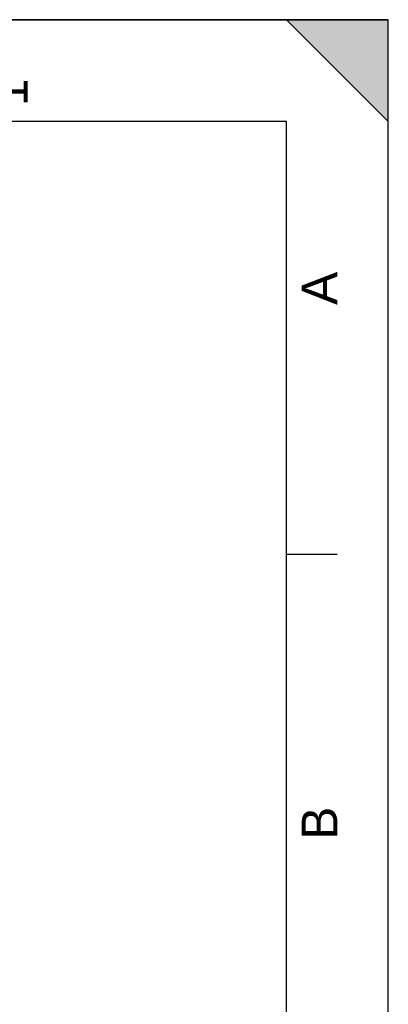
# Model space of a CAD drawing. Header units: millimetres. Extents: x 0 to 297, y 0 to 210.
# Tile 17 of 17: x 261 to 297, y 113 to 210. Entities that reach past the tile are written whole.
import ezdxf

# ---------------------------------------------------------------- set-up
doc = ezdxf.new("R2010")
doc.units = ezdxf.units.MM
doc.header["$LTSCALE"] = 16.335
doc.layers.get('0').update_dxf_attribs({"linetype": 'CONTINUOUS'})
doc.styles.add('TEXTSTYLE_2', font='arial.ttf')

# ---------------------------------------------------------------- blocks, each defined once
blk = doc.blocks.new('MARGEA4_BL0', base_point=(148.514, 105.014))
at = {"color": 7, "linetype": 'Continuous'}
for p, q in [((297.014, 210.014), (0.014, 210.014)), ((287.014, 210.014), (297.014, 200.014)), ((297.014, 210.014), (287.014, 210.014)), ((297.014, 200.014), (287.014, 210.014)), ((297.014, 0.014), (297.014, 210.014)), ((297.014, 200.014), (297.014, 210.014)), ((297.014, 0.014), (297.014, 210.014)), ((287.014, 200.014), (10.014, 200.014)), ((287.014, 10.014), (287.014, 200.014)), ((292.014, 157.514), (287.014, 157.514))]:
    blk.add_line(p, q, dxfattribs=at)
blk.add_solid([(287.014, 210.014), (297.014, 200.014), (297.014, 210.014)], dxfattribs=at)
at = {"color": 5, "linetype": 'Continuous', "style": 'TEXTSTYLE_2', "oblique": 0.00002}
for s, p in [('1', (261.639, 201.514)), ('A', (292.014, 182.014)), ('B', (292.014, 129.514))]:
    blk.add_text(s, height=3.5, rotation=90, dxfattribs=at).set_placement(p)

msp = doc.modelspace()

# ---------------------------------------------------------------- linework, layer by layer
at = {"color": 7, "linetype": 'Continuous'}
for p, q in [((0, 210), (297, 210)), ((297, 0), (297, 210)), ((297.014, 0.014), (297.014, 200.014))]:
    msp.add_line(p, q, dxfattribs=at)

# ---------------------------------------------------------------- block references
at = {"color": 2, "linetype": 'Continuous'}
msp.add_blockref('MARGEA4_BL0', (148.514, 105.014), dxfattribs=at)

doc.saveas('drawing.dxf')
